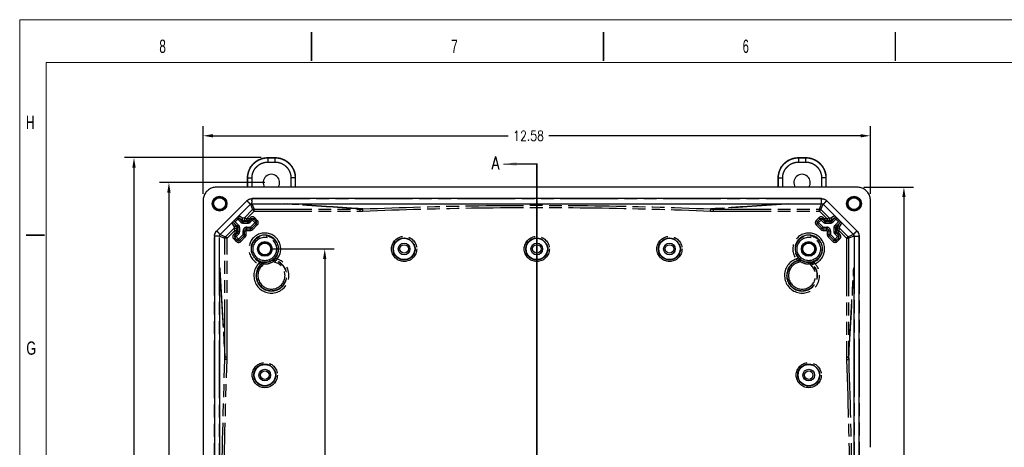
# Model space of a CAD drawing. Header units: inches. Extents: x 0 to 417, y 0 to 34.
# Tile 4 of 26: x 0 to 18.55, y 25.54 to 33.59. Entities that reach past the tile are written whole.
import ezdxf

# ---------------------------------------------------------------- set-up
doc = ezdxf.new("R2010")
doc.units = ezdxf.units.IN
doc.header["$LTSCALE"] = 2.42
doc.header["$MEASUREMENT"] = 0
doc.header["$PDMODE"] = 3
doc.header["$PDSIZE"] = 0.3125
doc.linetypes.add('PHANTOM', pattern=[0.8, 0.45, -0.05, 0.1, -0.05, 0.1, -0.05])
doc.layers.get('0').update_dxf_attribs({"linetype": 'CONTINUOUS'})
doc.layers.get('Defpoints').update_dxf_attribs({"linetype": 'CONTINUOUS'})
doc.layers.add('DEFAULT_3', color=7, linetype='PHANTOM')
doc.layers.add('DIMENSIONS', color=255, linetype='CONTINUOUS')
doc.styles.add('ROMAND', font='romand.shx', dxfattribs={"width": 0.8})
doc.styles.get("Standard").update_dxf_attribs({"font": 'txt', "width": 0.8})
doc.dimstyles.new('DIMSTYLE_1', dxfattribs={"dimtxt": 0.125, "dimasz": 0.1875, "dimexe": 0.18, "dimexo": 0.0625, "dimgap": 0.09, "dimtad": 0, "dimtih": 1, "dimtoh": 1, "dimzin": 4, "dimdsep": 46, "dimtxsty": 'Standard', "dimblk": '_FILLED', "dimblk1": '_FILLED', "dimblk2": '_FILLED', "dimcen": 0.09, "dimadec": 0, "dimazin": 0, "dimtfac": 1, "dimtofl": 0, "dimtmove": 0, "dimatfit": 3, "dimldrblk": '_FILLED', "dimfxl": 0, "dimtolj": 1, "dimtzin": 4, "dimarcsym": 0})

# ---------------------------------------------------------------- blocks, each defined once
blk = doc.blocks.new('_FILLED')
at = {"color": 0, "linetype": 'ByBlock'}
blk.add_solid([(0, 0), (-1, 0.167), (-1, -0.167)], dxfattribs=at)
blk = doc.blocks.new('*D0')
at = {"layer": 'Defpoints', "color": 0, "linetype": 'Continuous', "lineweight": 0}
for p in [(15.845, 30.438), (15.845, 15.862), (16.663, 15.862)]:
    blk.add_point(p, dxfattribs=at)
at = {"layer": 'DIMENSIONS', "color": 0, "linetype": 'Continuous', "lineweight": -2}
for p, q in [((15.908, 30.438), (16.843, 30.438)), ((16.663, 30.251), (16.663, 23.035)), ((16.663, 16.05), (16.663, 22.668)), ((15.908, 15.862), (16.843, 15.862))]:
    blk.add_line(p, q, dxfattribs=at)
at = {"layer": 'DIMENSIONS', "color": 0, "linetype": 'Continuous', "lineweight": -2, "xscale": 0.1875, "yscale": 0.1875, "zscale": 0.1875}
for p, rotation in [((16.663, 30.438), 90), ((16.663, 15.862), 270)]:
    blk.add_blockref('_FILLED', p, dxfattribs=dict(at, rotation=rotation))
at = {"layer": 'DIMENSIONS', "color": 0, "linetype": 'Continuous', "insert": (16.663, 22.851), "char_height": 0.1875, "attachment_point": 5, "style": 'ROMAND'}
blk.add_mtext('\\A1;14.58', dxfattribs=at)
blk = doc.blocks.new('*D1')
at = {"layer": 'Defpoints', "color": 0, "linetype": 'Continuous', "lineweight": 0}
for p in [(3.456, 31.406), (3.456, 30.251), (16.032, 30.251)]:
    blk.add_point(p, dxfattribs=at)
at = {"layer": 'DIMENSIONS', "color": 0, "linetype": 'Continuous', "lineweight": -2}
for p, q in [((3.456, 30.313), (3.456, 31.586)), ((16.032, 30.313), (16.032, 31.586)), ((3.644, 31.406), (9.206, 31.406)), ((15.845, 31.406), (9.972, 31.406))]:
    blk.add_line(p, q, dxfattribs=at)
at = {"layer": 'DIMENSIONS', "color": 0, "linetype": 'Continuous', "lineweight": -2, "xscale": 0.1875, "yscale": 0.1875, "zscale": 0.1875, "rotation": 180}
blk.add_blockref('_FILLED', (3.456, 31.406), dxfattribs=at)
at = {"layer": 'DIMENSIONS', "color": 0, "linetype": 'Continuous', "lineweight": -2, "xscale": 0.1875, "yscale": 0.1875, "zscale": 0.1875}
blk.add_blockref('_FILLED', (16.032, 31.406), dxfattribs=at)
at = {"layer": 'DIMENSIONS', "color": 0, "linetype": 'Continuous', "insert": (9.589, 31.406), "char_height": 0.1875, "attachment_point": 5, "style": 'ROMAND'}
blk.add_mtext('\\A1;12.58', dxfattribs=at)
blk = doc.blocks.new('*D2')
at = {"layer": 'Defpoints', "color": 0, "linetype": 'Continuous', "lineweight": 0}
for p in [(4.612, 30.995), (2.154, 15.305), (4.612, 15.305)]:
    blk.add_point(p, dxfattribs=at)
at = {"layer": 'DIMENSIONS', "color": 0, "linetype": 'Continuous', "lineweight": -2}
for p, q in [((4.549, 30.995), (1.974, 30.995)), ((2.154, 30.808), (2.154, 23.758)), ((2.154, 15.493), (2.154, 23.39)), ((4.549, 15.305), (1.974, 15.305))]:
    blk.add_line(p, q, dxfattribs=at)
at = {"layer": 'DIMENSIONS', "color": 0, "linetype": 'Continuous', "lineweight": -2, "xscale": 0.1875, "yscale": 0.1875, "zscale": 0.1875}
for p, rotation in [((2.154, 30.995), 90), ((2.154, 15.305), 270)]:
    blk.add_blockref('_FILLED', p, dxfattribs=dict(at, rotation=rotation))
at = {"layer": 'DIMENSIONS', "color": 0, "linetype": 'Continuous', "insert": (2.154, 23.574), "char_height": 0.1875, "attachment_point": 5, "style": 'ROMAND'}
blk.add_mtext('\\A1;15.69', dxfattribs=at)
blk = doc.blocks.new('*D3')
at = {"layer": 'Defpoints', "color": 0, "linetype": 'Continuous', "lineweight": 0}
for p in [(4.682, 30.525), (2.812, 15.775), (4.682, 15.775)]:
    blk.add_point(p, dxfattribs=at)
at = {"layer": 'DIMENSIONS', "color": 0, "linetype": 'Continuous', "lineweight": -2}
for p, q in [((4.619, 30.525), (2.632, 30.525)), ((2.812, 30.338), (2.812, 23.208)), ((2.812, 15.963), (2.812, 22.841)), ((4.619, 15.775), (2.632, 15.775))]:
    blk.add_line(p, q, dxfattribs=at)
at = {"layer": 'DIMENSIONS', "color": 0, "linetype": 'Continuous', "lineweight": -2, "xscale": 0.1875, "yscale": 0.1875, "zscale": 0.1875}
for p, rotation in [((2.812, 30.525), 90), ((2.812, 15.775), 270)]:
    blk.add_blockref('_FILLED', p, dxfattribs=dict(at, rotation=rotation))
at = {"layer": 'DIMENSIONS', "color": 0, "linetype": 'Continuous', "insert": (2.812, 23.025), "char_height": 0.1875, "attachment_point": 5, "style": 'ROMAND'}
blk.add_mtext('\\A1;14.75', dxfattribs=at)
blk = doc.blocks.new('*D5')
at = {"layer": 'Defpoints', "color": 0, "linetype": 'Continuous', "lineweight": 0}
for p in [(4.682, 29.275), (5.748, 29.275), (4.682, 17.025)]:
    blk.add_point(p, dxfattribs=at)
at = {"layer": 'DIMENSIONS', "color": 0, "linetype": 'Continuous', "lineweight": -2}
for p, q in [((4.744, 29.275), (5.928, 29.275)), ((5.748, 29.088), (5.748, 23.317)), ((5.748, 17.213), (5.748, 22.949)), ((4.744, 17.025), (5.928, 17.025))]:
    blk.add_line(p, q, dxfattribs=at)
at = {"layer": 'DIMENSIONS', "color": 0, "linetype": 'Continuous', "lineweight": -2, "xscale": 0.1875, "yscale": 0.1875, "zscale": 0.1875}
for p, rotation in [((5.748, 29.275), 90), ((5.748, 17.025), 270)]:
    blk.add_blockref('_FILLED', p, dxfattribs=dict(at, rotation=rotation))
at = {"layer": 'DIMENSIONS', "color": 0, "linetype": 'Continuous', "insert": (5.748, 23.133), "char_height": 0.1875, "attachment_point": 5, "style": 'ROMAND'}
blk.add_mtext('\\A1;12.25', dxfattribs=at)

msp = doc.modelspace()

# ---------------------------------------------------------------- linework, layer by layer
at = {"color": 7, "linetype": 'Continuous', "lineweight": 0}
for p, q in [((0, 0), (0, 33.591)), ((43.667, 33.591), (0, 33.591)), ((0, 33.591), (43.667, 33.591)), ((0.5, 32.783), (0.5, 0.813)), ((43.167, 32.783), (0.5, 32.783)), ((9.118, 30.874), (9.244, 30.874))]:
    msp.add_line(p, q, dxfattribs=at)
at = {"color": 7, "linetype": 'Continuous'}
for p, q in [((4.674, 30.995), (4.815, 30.995)), ((14.674, 30.995), (14.815, 30.995)), ((4.294, 30.438), (4.294, 30.615)), ((5.194, 30.615), (5.194, 30.438)), ((14.294, 30.438), (14.294, 30.615)), ((15.194, 30.615), (15.194, 30.438)), ((4.022, 30.438), (3.706, 30.438)), ((15.466, 30.438), (4.023, 30.438)), ((15.783, 30.438), (15.467, 30.438)), ((3.456, 30.188), (3.456, 16.429)), ((4.28, 30.182), (3.712, 29.615)), ((15.11, 30.223), (4.379, 30.223)), ((4.998, 30.124), (14.491, 30.124)), ((15.777, 29.615), (15.209, 30.182)), ((16.032, 29.873), (16.032, 30.188)), ((4.04, 29.763), (4.101, 29.702)), ((4.193, 29.794), (4.132, 29.855)), ((4.297, 29.785), (4.214, 29.785)), ((4.322, 29.81), (4.272, 29.81)), ((4.365, 29.841), (4.318, 29.794)), ((4.372, 29.664), (4.457, 29.749)), ((4.457, 29.791), (4.407, 29.841)), ((15.082, 29.841), (15.032, 29.791)), ((15.032, 29.749), (15.117, 29.664)), ((15.171, 29.794), (15.124, 29.841)), ((15.217, 29.81), (15.171, 29.81)), ((15.275, 29.785), (15.192, 29.785)), ((15.357, 29.855), (15.296, 29.794)), ((15.388, 29.702), (15.449, 29.763)), ((16.032, 26.537), (16.032, 29.872)), ((3.671, 29.516), (3.671, 16.784)), ((4.101, 29.576), (4.054, 29.53)), ((4.085, 29.623), (4.085, 29.576)), ((4.109, 29.681), (4.109, 29.598)), ((4.146, 29.438), (4.231, 29.523)), ((4.239, 29.544), (4.239, 29.615)), ((4.279, 29.655), (4.351, 29.655)), ((15.138, 29.655), (15.209, 29.655)), ((15.249, 29.615), (15.249, 29.544)), ((15.258, 29.523), (15.343, 29.438)), ((15.38, 29.598), (15.38, 29.681)), ((15.435, 29.53), (15.388, 29.576)), ((15.404, 29.573), (15.404, 29.623)), ((15.817, 16.784), (15.817, 29.516)), ((4.054, 29.487), (4.103, 29.438)), ((15.386, 29.438), (15.435, 29.487)), ((3.771, 17.381), (3.771, 28.92)), ((15.718, 28.92), (15.718, 17.381)), ((16.032, 25.541), (16.032, 26.534))]:
    msp.add_line(p, q, dxfattribs=at)
at = {"color": 7, "linetype": 'Continuous', "lineweight": 0}
for points in [[(5.5, 32.813, 0.029, 0.029, 0), (5.5, 33.362, 0.029, 0.029, 0)], [(11, 32.813, 0.029, 0.029, 0), (11, 33.362, 0.029, 0.029, 0)], [(16.5, 32.813, 0.029, 0.029, 0), (16.5, 33.362, 0.029, 0.029, 0)], [(0.12, 29.533, 0.029, 0.029, 0), (0.47, 29.533, 0.029, 0.029, 0)]]:
    msp.add_lwpolyline(points, format="xyseb", dxfattribs=at)
at = {"color": 7, "linetype": 'PHANTOM', "const_width": 0.03, "flags": 128}
msp.add_lwpolyline([(9.244, 30.874), (9.744, 30.874), (9.744, 18.297), (9.744, 15.449), (9.744, 15.375), (9.244, 15.375)], dxfattribs=at)
at = {"color": 7, "linetype": 'Continuous'}
for centre, radius in [((3.766, 30.128), 0.139), ((3.766, 30.128), 0.12), ((15.722, 30.128), 0.139), ((15.722, 30.128), 0.12), ((3.766, 30.128), 0.112), ((15.722, 30.128), 0.112), ((4.619, 29.275), 0.139), ((4.619, 29.275), 0.12), ((4.619, 29.275), 0.112), ((7.244, 29.275), 0.2), ((7.244, 29.275), 0.11), ((7.244, 29.275), 0.08), ((9.744, 29.275), 0.2), ((9.744, 29.275), 0.11), ((9.744, 29.275), 0.08), ((12.244, 29.275), 0.2), ((12.244, 29.275), 0.11), ((12.244, 29.275), 0.08), ((14.869, 29.275), 0.139), ((14.869, 29.275), 0.12), ((14.869, 29.275), 0.112), ((4.619, 26.9), 0.2), ((14.869, 26.9), 0.2), ((4.619, 26.9), 0.11), ((4.619, 26.9), 0.08), ((14.869, 26.9), 0.11), ((14.869, 26.9), 0.08)]:
    msp.add_circle(centre, radius, dxfattribs=at)
for centre, radius, start, end in [((4.744, 30.525), 0.155, 325.7514, 214.2486), ((14.744, 30.525), 0.155, 325.7514, 214.2486), ((4.386, 29.82), 0.03, 45, 135), ((4.436, 29.77), 0.03, 315, 45), ((15.053, 29.77), 0.03, 135, 225), ((15.103, 29.82), 0.03, 45, 135), ((4.075, 29.508), 0.03, 135, 225), ((4.209, 29.544), 0.03, 315, 360), ((4.279, 29.615), 0.04, 90, 180), ((4.351, 29.685), 0.03, 270, 315), ((15.138, 29.685), 0.03, 225, 270), ((15.209, 29.615), 0.04, 0, 90), ((15.279, 29.544), 0.03, 180, 225), ((15.414, 29.508), 0.03, 315, 45), ((4.125, 29.459), 0.03, 225, 315), ((15.364, 29.459), 0.03, 225, 315)]:
    msp.add_arc(centre, radius, start, end, dxfattribs=at)
for points, start_tangent, end_tangent in [([(4.294, 30.615), (4.3, 30.681), (4.317, 30.745), (4.345, 30.805), (4.383, 30.86), (4.43, 30.906), (4.484, 30.944), (4.544, 30.972), (4.608, 30.989), (4.674, 30.995)], (0, 1), (1, 0)), ([(4.815, 30.995), (4.881, 30.989), (4.945, 30.972), (5.005, 30.944), (5.059, 30.906), (5.106, 30.86), (5.144, 30.805), (5.172, 30.745), (5.189, 30.681), (5.194, 30.615)], (1, 0), (0, -1)), ([(14.294, 30.615), (14.3, 30.681), (14.317, 30.745), (14.345, 30.805), (14.383, 30.86), (14.43, 30.906), (14.484, 30.944), (14.544, 30.972), (14.608, 30.989), (14.674, 30.995)], (0, 1), (1, 0)), ([(14.815, 30.995), (14.881, 30.989), (14.945, 30.972), (15.005, 30.944), (15.059, 30.906), (15.106, 30.86), (15.144, 30.805), (15.172, 30.745), (15.189, 30.681), (15.194, 30.615)], (1, 0), (0, -1)), ([(3.706, 30.438), (3.629, 30.426), (3.559, 30.39), (3.505, 30.336), (3.469, 30.265), (3.456, 30.188)], (-1, 0), (0, -1)), ([(16.032, 30.188), (16.02, 30.265), (15.984, 30.336), (15.93, 30.39), (15.86, 30.426), (15.783, 30.438)], (0, 1), (-1, 0)), ([(4.28, 30.182), (4.309, 30.204), (4.342, 30.218), (4.379, 30.223)], (0.707107, 0.707107), (1, 0)), ([(15.11, 30.223), (15.147, 30.218), (15.18, 30.204), (15.209, 30.182)], (1, 0), (0.707107, -0.707107)), ([(4.39, 30.015), (4.399, 30.022), (4.408, 30.026), (4.419, 30.027)], (0.707196, 0.707018), (1, 0.000126)), ([(15.07, 30.027), (15.081, 30.026), (15.09, 30.022), (15.099, 30.015)], (1, -0.000126), (0.707196, -0.707018)), ([(4.039, 29.694), (4.046, 29.699), (4.053, 29.702)], (0.707277, 0.706936), (0.97531, 0.220838)), ([(4.053, 29.702), (4.061, 29.703), (4.067, 29.702), (4.073, 29.7), (4.077, 29.697), (4.081, 29.694)], (0.97531, 0.220838), (0.70726, -0.706953)), ([(4.081, 29.694), (4.084, 29.691), (4.086, 29.687), (4.088, 29.684)], (0.7071, -0.707113), (0.363238, -0.931696)), ([(4.193, 29.841), (4.192, 29.834), (4.193, 29.828), (4.195, 29.822), (4.198, 29.817), (4.201, 29.813)], (-0.220838, -0.97531), (0.706953, -0.70726)), ([(4.201, 29.856), (4.195, 29.849), (4.193, 29.841)], (-0.706936, -0.707277), (-0.220838, -0.97531)), ([(4.201, 29.813), (4.204, 29.811), (4.208, 29.808), (4.211, 29.807)], (0.707113, -0.7071), (0.931696, -0.363238)), ([(4.211, 29.807), (4.214, 29.806), (4.217, 29.805), (4.22, 29.805)], (0.931696, -0.363238), (0.997115, -0.075903)), ([(4.22, 29.805), (4.222, 29.805)], (0.997115, -0.075903), (1, -0.000067)), ([(4.318, 29.794), (4.314, 29.79), (4.309, 29.788), (4.303, 29.786), (4.297, 29.785)], (-0.707069, -0.707145), (-1, 0.000021)), ([(4.343, 29.819), (4.337, 29.814), (4.33, 29.811), (4.322, 29.81)], (-0.707107, -0.707107), (-1, 0.000019)), ([(15.167, 29.81), (15.159, 29.811), (15.152, 29.814)], (-1, -0.000019), (-0.865885, 0.500244)), ([(15.192, 29.785), (15.186, 29.786), (15.18, 29.788), (15.175, 29.79), (15.171, 29.794)], (-1, -0.000021), (-0.707069, 0.707145)), ([(15.269, 29.805), (15.267, 29.805)], (-0.997115, -0.075903), (-1, -0.000067)), ([(15.278, 29.807), (15.275, 29.806), (15.272, 29.805), (15.269, 29.805)], (-0.931696, -0.363238), (-0.997115, -0.075903)), ([(15.288, 29.813), (15.285, 29.811), (15.281, 29.808), (15.278, 29.807)], (-0.707113, -0.7071), (-0.931696, -0.363238)), ([(15.288, 29.856), (15.294, 29.849), (15.296, 29.841)], (0.706936, -0.707277), (0.220838, -0.97531)), ([(15.296, 29.841), (15.297, 29.834), (15.296, 29.828), (15.294, 29.822), (15.291, 29.817), (15.288, 29.813)], (0.220838, -0.97531), (-0.706953, -0.70726)), ([(15.408, 29.694), (15.405, 29.691), (15.403, 29.687), (15.401, 29.684)], (-0.7071, -0.707113), (-0.363238, -0.931696)), ([(15.436, 29.702), (15.428, 29.703), (15.422, 29.702), (15.416, 29.7), (15.412, 29.697), (15.408, 29.694)], (-0.97531, 0.220838), (-0.70726, -0.706953)), ([(15.45, 29.694), (15.443, 29.699), (15.436, 29.702)], (-0.707277, 0.706936), (-0.97531, 0.220838)), ([(3.671, 29.516), (3.676, 29.552), (3.69, 29.586), (3.712, 29.615)], (0, 1), (0.707107, 0.707107)), ([(3.868, 29.476), (3.869, 29.486), (3.873, 29.496), (3.879, 29.504)], (0.000126, 1), (0.707018, 0.707196)), ([(4.085, 29.573), (4.084, 29.565), (4.081, 29.558)], (0.000019, -1), (-0.500244, -0.865885)), ([(4.088, 29.684), (4.089, 29.68), (4.09, 29.677), (4.09, 29.675)], (0.363238, -0.931696), (0.075903, -0.997115)), ([(4.09, 29.675), (4.09, 29.673)], (0.075903, -0.997115), (0.000067, -1)), ([(4.109, 29.598), (4.109, 29.592), (4.107, 29.586), (4.104, 29.581), (4.101, 29.576)], (0.000021, -1), (-0.707145, -0.707069)), ([(15.388, 29.576), (15.385, 29.581), (15.382, 29.586), (15.38, 29.592), (15.38, 29.598)], (-0.707145, 0.707069), (0.000021, 1)), ([(15.401, 29.684), (15.4, 29.68), (15.399, 29.677), (15.399, 29.675)], (-0.363238, -0.931696), (-0.075903, -0.997115)), ([(15.399, 29.675), (15.399, 29.673)], (-0.075903, -0.997115), (-0.000067, -1)), ([(15.413, 29.552), (15.408, 29.558), (15.405, 29.565), (15.404, 29.573)], (-0.707107, 0.707107), (0.000019, 1)), ([(15.61, 29.504), (15.616, 29.496), (15.62, 29.486), (15.621, 29.476)], (0.707018, -0.707196), (0.000126, -1)), ([(15.777, 29.615), (15.799, 29.586), (15.813, 29.552), (15.817, 29.516)], (0.707107, -0.707107), (0, -1)), ([(4.529, 29.032), (4.541, 29.023), (4.548, 29.01), (4.547, 28.995)], (0.93744, -0.348148), (-0.283143, -0.959078)), ([(4.547, 28.995), (4.54, 28.982)], (-0.283143, -0.959078), (-0.703274, -0.710919)), ([(4.541, 29.035), (4.544, 29.033), (4.548, 29.031), (4.551, 29.028), (4.554, 29.024), (4.556, 29.019), (4.558, 29.014), (4.559, 29.007), (4.558, 29)], (0.928991, -0.370103), (-0.19268, -0.981262)), ([(4.799, 29.067), (4.797, 29.073), (4.796, 29.079), (4.796, 29.084), (4.796, 29.089), (4.798, 29.093), (4.8, 29.097), (4.802, 29.1)], (-0.449958, 0.89305), (0.645354, 0.763884)), ([(4.803, 29.061), (4.799, 29.067)], (-0.631779, 0.775149), (-0.449958, 0.89305)), ([(4.814, 29.103), (4.807, 29.089), (4.807, 29.075), (4.815, 29.062)], (-0.663374, -0.748288), (0.703301, -0.710892)), ([(4.815, 29.062), (4.827, 29.054)], (0.703301, -0.710892), (0.9582, -0.286099)), ([(14.674, 29.062), (14.661, 29.054)], (-0.701163, -0.713001), (-0.955086, -0.296329)), ([(14.675, 29.103), (14.682, 29.09), (14.682, 29.075), (14.674, 29.062)], (0.663319, -0.748337), (-0.701163, -0.713001)), ([(14.687, 29.1), (14.689, 29.097), (14.691, 29.093), (14.693, 29.089), (14.693, 29.084), (14.693, 29.079), (14.692, 29.073), (14.69, 29.067), (14.686, 29.061)], (0.645355, -0.763883), (-0.631771, -0.775155)), ([(14.931, 29), (14.93, 29.007), (14.931, 29.013), (14.933, 29.019), (14.935, 29.024), (14.938, 29.027), (14.941, 29.031), (14.944, 29.033), (14.948, 29.035)], (-0.19269, 0.98126), (0.928988, 0.37011)), ([(14.96, 29.032), (14.947, 29.023), (14.941, 29.01), (14.941, 28.995)], (-0.937493, -0.348003), (0.286071, -0.958208)), ([(14.941, 28.995), (14.949, 28.982)], (0.286071, -0.958208), (0.710895, -0.703298))]:
    msp.add_spline(points, degree=3, dxfattribs=dict(at, start_tangent=start_tangent, end_tangent=end_tangent))
at = {"color": 7, "linetype": 'Continuous', "lineweight": 0}
msp.add_solid([(9.368, 30.913), (9.118, 30.874), (9.368, 30.835)], dxfattribs=at)
at = {"layer": 'DEFAULT_3', "color": 7, "linetype": 'PHANTOM'}
for p, q in [((4.674, 30.995), (4.678, 30.992)), ((4.678, 30.992), (4.678, 30.912)), ((4.678, 30.992), (4.811, 30.992)), ((4.815, 30.995), (4.811, 30.992)), ((4.811, 30.992), (4.811, 30.912)), ((14.674, 30.995), (14.678, 30.992)), ((14.678, 30.992), (14.678, 30.912)), ((14.678, 30.992), (14.811, 30.992)), ((14.815, 30.995), (14.811, 30.992)), ((14.811, 30.992), (14.811, 30.912)), ((4.678, 30.912), (4.811, 30.912)), ((14.678, 30.912), (14.811, 30.912)), ((4.294, 30.615), (4.298, 30.612)), ((5.194, 30.615), (5.191, 30.612)), ((14.294, 30.615), (14.298, 30.612)), ((15.194, 30.615), (15.191, 30.612)), ((4.298, 30.438), (4.298, 30.612)), ((4.298, 30.612), (4.378, 30.612)), ((4.378, 30.438), (4.378, 30.612)), ((5.111, 30.612), (5.111, 30.438)), ((5.191, 30.612), (5.111, 30.612)), ((5.191, 30.612), (5.191, 30.438)), ((14.298, 30.438), (14.298, 30.612)), ((14.298, 30.612), (14.378, 30.612)), ((14.378, 30.438), (14.378, 30.612)), ((15.111, 30.612), (15.111, 30.438)), ((15.191, 30.612), (15.111, 30.612)), ((15.191, 30.612), (15.191, 30.438)), ((3.713, 29.615), (4.28, 30.182)), ((3.779, 29.546), (4.349, 30.116)), ((4.28, 30.182), (4.28, 30.182)), ((4.349, 30.116), (4.39, 30.015)), ((4.377, 30.127), (4.419, 30.027)), ((4.377, 30.127), (15.112, 30.127)), ((4.379, 30.222), (4.379, 30.223)), ((4.379, 30.222), (15.11, 30.222)), ((15.07, 30.027), (15.112, 30.127)), ((15.099, 30.015), (15.14, 30.116)), ((15.11, 30.222), (15.11, 30.223)), ((15.14, 30.116), (15.71, 29.546)), ((15.209, 30.182), (15.209, 30.182)), ((15.209, 30.182), (15.776, 29.615)), ((4.201, 29.856), (4.132, 29.897)), ((4.236, 29.861), (4.39, 30.015)), ((4.272, 29.84), (4.419, 29.987)), ((4.419, 29.987), (4.419, 30.027)), ((4.419, 30.027), (6.415, 30.027)), ((4.419, 29.987), (6.415, 29.987)), ((6.415, 29.987), (6.415, 30.027)), ((6.469, 29.988), (6.467, 30.028)), ((13.02, 29.988), (13.022, 30.028)), ((13.074, 29.987), (13.074, 30.027)), ((13.074, 30.027), (15.07, 30.027)), ((13.074, 29.987), (15.07, 29.987)), ((15.07, 29.987), (15.099, 30.015)), ((15.07, 29.987), (15.217, 29.84)), ((15.099, 30.015), (15.253, 29.861)), ((15.357, 29.897), (15.288, 29.856)), ((3.997, 29.763), (4.039, 29.694)), ((4.039, 29.694), (4.033, 29.658)), ((4.089, 29.855), (4.039, 29.806)), ((4.039, 29.806), (4.122, 29.723)), ((4.04, 29.763), (4.081, 29.694)), ((4.11, 29.834), (4.06, 29.785)), ((4.101, 29.702), (4.081, 29.694)), ((4.171, 29.773), (4.089, 29.855)), ((4.122, 29.723), (4.101, 29.702)), ((4.201, 29.813), (4.132, 29.855)), ((4.171, 29.773), (4.193, 29.794)), ((4.201, 29.813), (4.193, 29.794)), ((4.236, 29.861), (4.201, 29.856)), ((4.222, 29.805), (4.214, 29.785)), ((4.214, 29.755), (4.214, 29.785)), ((4.297, 29.755), (4.214, 29.755)), ((4.257, 29.81), (4.222, 29.805)), ((4.272, 29.84), (4.272, 29.81)), ((4.322, 29.84), (4.272, 29.84)), ((4.297, 29.785), (4.322, 29.81)), ((4.297, 29.755), (4.297, 29.785)), ((4.339, 29.773), (4.318, 29.794)), ((4.344, 29.862), (4.322, 29.84)), ((4.322, 29.84), (4.322, 29.81)), ((4.322, 29.84), (4.34, 29.822)), ((4.339, 29.773), (4.429, 29.862)), ((4.478, 29.728), (4.344, 29.862)), ((4.351, 29.685), (4.478, 29.813)), ((4.393, 29.643), (4.478, 29.728)), ((4.478, 29.813), (4.429, 29.862)), ((15.06, 29.862), (15.011, 29.813)), ((15.011, 29.728), (15.145, 29.862)), ((15.138, 29.685), (15.011, 29.813)), ((15.011, 29.728), (15.096, 29.643)), ((15.15, 29.773), (15.06, 29.862)), ((15.167, 29.84), (15.145, 29.862)), ((15.167, 29.84), (15.149, 29.822)), ((15.15, 29.773), (15.171, 29.794)), ((15.167, 29.84), (15.167, 29.81)), ((15.217, 29.84), (15.167, 29.84)), ((15.167, 29.81), (15.192, 29.785)), ((15.192, 29.755), (15.192, 29.785)), ((15.275, 29.755), (15.192, 29.755)), ((15.217, 29.84), (15.217, 29.81)), ((15.267, 29.805), (15.232, 29.81)), ((15.288, 29.856), (15.253, 29.861)), ((15.275, 29.785), (15.267, 29.805)), ((15.275, 29.755), (15.275, 29.785)), ((15.357, 29.855), (15.288, 29.813)), ((15.296, 29.794), (15.288, 29.813)), ((15.318, 29.773), (15.296, 29.794)), ((15.4, 29.855), (15.318, 29.773)), ((15.367, 29.723), (15.45, 29.806)), ((15.367, 29.723), (15.388, 29.702)), ((15.429, 29.785), (15.379, 29.834)), ((15.408, 29.694), (15.388, 29.702)), ((15.45, 29.806), (15.4, 29.855)), ((15.408, 29.694), (15.449, 29.763)), ((15.45, 29.694), (15.491, 29.763)), ((15.456, 29.658), (15.45, 29.694)), ((3.671, 29.516), (3.672, 29.516)), ((3.672, 16.785), (3.672, 29.516)), ((3.712, 29.615), (3.713, 29.615)), ((3.767, 16.783), (3.767, 29.518)), ((3.767, 29.518), (3.868, 29.476)), ((3.779, 29.546), (3.879, 29.504)), ((3.879, 29.504), (4.033, 29.658)), ((3.908, 29.476), (3.879, 29.504)), ((3.908, 29.476), (4.055, 29.623)), ((4.055, 29.573), (4.033, 29.551)), ((4.033, 29.466), (4.122, 29.555)), ((4.167, 29.417), (4.033, 29.551)), ((4.055, 29.623), (4.055, 29.573)), ((4.055, 29.623), (4.085, 29.623)), ((4.055, 29.573), (4.073, 29.554)), ((4.055, 29.573), (4.085, 29.573)), ((4.082, 29.417), (4.209, 29.544)), ((4.09, 29.673), (4.085, 29.637)), ((4.085, 29.573), (4.109, 29.598)), ((4.109, 29.681), (4.09, 29.673)), ((4.122, 29.555), (4.101, 29.576)), ((4.139, 29.681), (4.109, 29.681)), ((4.139, 29.598), (4.109, 29.598)), ((4.139, 29.681), (4.139, 29.598)), ((4.167, 29.417), (4.252, 29.502)), ((4.209, 29.544), (4.209, 29.615)), ((4.209, 29.615), (4.269, 29.615)), ((4.209, 29.544), (4.228, 29.526)), ((4.209, 29.544), (4.269, 29.544)), ((4.228, 29.526), (4.231, 29.523)), ((4.252, 29.502), (4.231, 29.523)), ((4.269, 29.544), (4.269, 29.615)), ((4.279, 29.625), (4.279, 29.685)), ((4.279, 29.685), (4.351, 29.685)), ((4.279, 29.625), (4.351, 29.625)), ((4.351, 29.625), (4.351, 29.685)), ((4.393, 29.643), (4.351, 29.685)), ((15.096, 29.643), (15.117, 29.664)), ((15.12, 29.667), (15.117, 29.664)), ((15.138, 29.685), (15.12, 29.667)), ((15.138, 29.625), (15.138, 29.685)), ((15.138, 29.685), (15.209, 29.685)), ((15.138, 29.625), (15.209, 29.625)), ((15.209, 29.625), (15.209, 29.685)), ((15.219, 29.615), (15.219, 29.544)), ((15.219, 29.615), (15.279, 29.615)), ((15.219, 29.544), (15.279, 29.544)), ((15.237, 29.502), (15.279, 29.544)), ((15.237, 29.502), (15.322, 29.417)), ((15.279, 29.615), (15.279, 29.544)), ((15.407, 29.417), (15.279, 29.544)), ((15.322, 29.417), (15.456, 29.551)), ((15.35, 29.598), (15.35, 29.681)), ((15.35, 29.681), (15.38, 29.681)), ((15.35, 29.598), (15.38, 29.598)), ((15.367, 29.555), (15.388, 29.576)), ((15.456, 29.466), (15.367, 29.555)), ((15.399, 29.673), (15.38, 29.681)), ((15.38, 29.598), (15.404, 29.573)), ((15.404, 29.637), (15.399, 29.673)), ((15.434, 29.623), (15.404, 29.623)), ((15.434, 29.573), (15.404, 29.573)), ((15.434, 29.573), (15.416, 29.555)), ((15.434, 29.573), (15.434, 29.623)), ((15.434, 29.623), (15.581, 29.476)), ((15.456, 29.551), (15.434, 29.573)), ((15.456, 29.658), (15.61, 29.504)), ((15.71, 29.546), (15.61, 29.504)), ((15.722, 29.518), (15.621, 29.476)), ((15.722, 29.518), (15.722, 16.783)), ((15.776, 29.615), (15.777, 29.615)), ((15.817, 29.516), (15.817, 29.516)), ((15.817, 29.516), (15.817, 16.785)), ((3.868, 27.236), (3.868, 29.476)), ((3.908, 27.236), (3.908, 29.476)), ((4.033, 29.466), (4.082, 29.417)), ((15.407, 29.417), (15.456, 29.466)), ((15.581, 29.476), (15.581, 27.236)), ((15.581, 29.476), (15.621, 29.476)), ((15.621, 29.476), (15.621, 27.236)), ((4.57, 28.962), (4.549, 28.984)), ((4.588, 28.994), (4.558, 29)), ((4.78, 29.042), (4.803, 29.061)), ((4.811, 29.022), (4.819, 29.051)), ((14.678, 29.022), (14.67, 29.051)), ((14.709, 29.042), (14.686, 29.061)), ((14.901, 28.994), (14.931, 29)), ((14.919, 28.962), (14.94, 28.984)), ((3.907, 27.192), (3.867, 27.193)), ((3.908, 27.236), (3.868, 27.236)), ((15.581, 27.236), (15.621, 27.236)), ((15.582, 27.192), (15.622, 27.193))]:
    msp.add_line(p, q, dxfattribs=at)
for centre, radius in [((4.619, 29.275), 0.251), ((7.244, 29.275), 0.237), ((9.744, 29.275), 0.237), ((12.244, 29.275), 0.237), ((14.869, 29.275), 0.251), ((4.619, 29.275), 0.221), ((7.244, 29.275), 0.207), ((9.744, 29.275), 0.207), ((12.244, 29.275), 0.207), ((14.869, 29.275), 0.221), ((4.619, 26.9), 0.237), ((4.619, 26.9), 0.207), ((14.869, 26.9), 0.237), ((14.869, 26.9), 0.207)]:
    msp.add_circle(centre, radius, dxfattribs=at)
for centre, radius, start, end in [((4.386, 29.82), 0.06, 45, 135), ((15.103, 29.82), 0.06, 45, 135), ((4.436, 29.77), 0.06, 315, 45), ((15.053, 29.77), 0.06, 135, 225), ((4.075, 29.508), 0.06, 135, 225), ((4.279, 29.615), 0.07, 90, 180), ((4.209, 29.544), 0.06, 315, 360), ((4.279, 29.615), 0.01, 90, 180), ((4.619, 29.275), 0.3, 321.2751, 246.7974), ((4.351, 29.685), 0.06, 270, 315), ((4.619, 29.275), 0.26, 318.3761, 249.6964), ((14.869, 29.275), 0.3, 293.2026, 218.7249), ((14.869, 29.275), 0.26, 290.3036, 221.6239), ((15.138, 29.685), 0.06, 225, 270), ((15.209, 29.615), 0.07, 0, 90), ((15.209, 29.615), 0.01, 0, 90), ((15.279, 29.544), 0.06, 180, 225), ((15.414, 29.508), 0.06, 315, 45), ((4.125, 29.459), 0.06, 225, 315), ((15.364, 29.459), 0.06, 225, 315), ((4.744, 28.775), 0.331, 137.2491, 70.8234), ((4.744, 28.775), 0.291, 134.6294, 73.4431), ((4.744, 28.775), 0.286, 133.1102, 74.9618), ((4.744, 28.775), 0.256, 133.1102, 74.9618), ((4.619, 29.275), 0.253, 251.904, 316.1687), ((4.619, 29.275), 0.283, 263.5206, 304.5523), ((14.744, 28.775), 0.331, 109.1766, 42.7509), ((14.744, 28.775), 0.291, 106.5569, 45.3706), ((14.744, 28.775), 0.286, 105.0382, 46.8898), ((14.744, 28.775), 0.256, 105.0382, 46.8898), ((14.869, 29.275), 0.253, 223.8313, 288.096), ((14.869, 29.275), 0.283, 235.4477, 276.4794)]:
    msp.add_arc(centre, radius, start, end, dxfattribs=at)
for points, start_tangent, end_tangent in [([(4.298, 30.612), (4.303, 30.671), (4.317, 30.729), (4.339, 30.784), (4.371, 30.835), (4.409, 30.88), (4.455, 30.919), (4.505, 30.95), (4.56, 30.973), (4.618, 30.987), (4.678, 30.992)], (0.000169, 1), (1, 0.00017)), ([(4.811, 30.992), (4.871, 30.987), (4.929, 30.973), (4.984, 30.95), (5.034, 30.919), (5.08, 30.88), (5.118, 30.835), (5.15, 30.784), (5.172, 30.729), (5.186, 30.671), (5.191, 30.612)], (1, -0.000169), (0.00017, -1)), ([(14.298, 30.612), (14.303, 30.671), (14.317, 30.729), (14.339, 30.784), (14.371, 30.835), (14.409, 30.88), (14.455, 30.919), (14.505, 30.95), (14.56, 30.973), (14.618, 30.987), (14.678, 30.992)], (0.000169, 1), (1, 0.00017)), ([(14.811, 30.992), (14.871, 30.987), (14.929, 30.973), (14.984, 30.95), (15.034, 30.919), (15.08, 30.88), (15.118, 30.835), (15.15, 30.784), (15.172, 30.729), (15.186, 30.671), (15.191, 30.612)], (1, -0.000169), (0.00017, -1)), ([(4.378, 30.612), (4.382, 30.659), (4.393, 30.704), (4.411, 30.748), (4.435, 30.788), (4.466, 30.824), (4.502, 30.854), (4.542, 30.879), (4.585, 30.897), (4.631, 30.908), (4.678, 30.912)], (0.000055, 1), (1, 0.000057)), ([(4.811, 30.912), (4.858, 30.908), (4.904, 30.897), (4.947, 30.879), (4.987, 30.854), (5.023, 30.824), (5.054, 30.788), (5.078, 30.748), (5.096, 30.704), (5.107, 30.659), (5.111, 30.612)], (1, -0.000055), (0.000057, -1)), ([(14.378, 30.612), (14.382, 30.659), (14.393, 30.704), (14.411, 30.748), (14.435, 30.788), (14.466, 30.824), (14.502, 30.854), (14.542, 30.879), (14.585, 30.897), (14.631, 30.908), (14.678, 30.912)], (0.000055, 1), (1, 0.000057)), ([(14.811, 30.912), (14.858, 30.908), (14.904, 30.897), (14.947, 30.879), (14.987, 30.854), (15.023, 30.824), (15.054, 30.788), (15.078, 30.748), (15.096, 30.704), (15.107, 30.659), (15.111, 30.612)], (1, -0.000055), (0.000057, -1)), ([(4.28, 30.182), (4.309, 30.204), (4.342, 30.218), (4.379, 30.222)], (0.707242, 0.706972), (1, 0.000211)), ([(4.349, 30.116), (4.344, 30.12), (4.331, 30.132), (4.314, 30.148), (4.297, 30.165), (4.285, 30.177), (4.28, 30.182)], (-0.763704, 0.645567), (-0.730813, 0.682578)), ([(4.349, 30.116), (4.357, 30.122), (4.367, 30.126), (4.377, 30.127)], (0.70646, 0.707753), (1, -0.000886)), ([(4.377, 30.127), (4.377, 30.134), (4.378, 30.151), (4.378, 30.175), (4.378, 30.198), (4.379, 30.216), (4.379, 30.222)], (0.624438, 0.781075), (0.470363, 0.882473)), ([(6.415, 30.027), (5.734, 30.074), (4.998, 30.124)], (-0.997666, 0.068278), (-0.997682, 0.068054)), ([(6.467, 30.028), (5.78, 30.074), (5.042, 30.124)], (-0.997779, 0.06661), (-0.997731, 0.067319)), ([(6.467, 30.028), (8.651, 30.089), (10.838, 30.089), (13.022, 30.028)], (0.999116, 0.04205), (0.999116, -0.04205)), ([(6.469, 29.988), (8.652, 30.049), (10.837, 30.049), (13.02, 29.988)], (0.999116, 0.042042), (0.999116, -0.042042)), ([(14.446, 30.124), (13.708, 30.074), (13.022, 30.028)], (-0.997731, -0.067319), (-0.997779, -0.06661)), ([(14.491, 30.124), (13.753, 30.073), (13.074, 30.027)], (-0.997682, -0.068054), (-0.997666, -0.068278)), ([(15.112, 30.127), (15.112, 30.134), (15.112, 30.151), (15.111, 30.175), (15.111, 30.198), (15.11, 30.216), (15.11, 30.222)], (-0.083262, 0.996528), (-0.034333, 0.99941)), ([(15.11, 30.222), (15.147, 30.218), (15.18, 30.204), (15.209, 30.182)], (1, -0.000192), (0.707256, -0.706958)), ([(15.112, 30.127), (15.122, 30.126), (15.132, 30.122), (15.14, 30.116)], (1, 0.00091), (0.70648, -0.707733)), ([(15.14, 30.116), (15.145, 30.12), (15.158, 30.132), (15.175, 30.148), (15.191, 30.165), (15.204, 30.177), (15.209, 30.182)], (0.993847, 0.110759), (0.956599, 0.291406)), ([(4.132, 29.897), (4.124, 29.884), (4.124, 29.868), (4.132, 29.855)], (-0.707053, -0.707161), (0.707053, -0.707161)), ([(4.419, 29.987), (4.408, 29.998), (4.399, 30.007), (4.393, 30.013), (4.39, 30.015)], (-0.703177, 0.711015), (-0.803599, 0.595171)), ([(6.415, 30.027), (6.441, 30.027), (6.467, 30.028)], (1, -0.000145), (0.999126, 0.041809)), ([(6.415, 29.987), (6.442, 29.987), (6.469, 29.988)], (1, -0.000001), (0.999116, 0.042043)), ([(13.02, 29.988), (13.047, 29.987), (13.074, 29.987)], (0.999116, -0.042043), (1, 0.000001)), ([(13.022, 30.028), (13.048, 30.027), (13.074, 30.027)], (0.999126, -0.04181), (1, 0.000145)), ([(15.07, 29.987), (15.07, 30.002), (15.07, 30.015), (15.07, 30.024), (15.07, 30.027)], (0.005542, 0.999985), (-0.147381, 0.98908)), ([(15.357, 29.897), (15.365, 29.884), (15.365, 29.868), (15.357, 29.855)], (0.707053, -0.707161), (-0.707053, -0.707161)), ([(3.997, 29.763), (4.011, 29.77), (4.026, 29.77), (4.04, 29.763)], (0.707161, 0.707053), (0.707161, -0.707053)), ([(4.06, 29.785), (4.056, 29.78), (4.051, 29.775), (4.047, 29.771), (4.044, 29.768), (4.042, 29.765), (4.04, 29.763), (4.04, 29.763)], (-0.707106, -0.707107), (0.613339, -0.78982)), ([(4.101, 29.702), (4.104, 29.697), (4.107, 29.692), (4.109, 29.687), (4.109, 29.681)], (0.70715, -0.707063), (-0.000048, -1)), ([(4.132, 29.855), (4.131, 29.854), (4.13, 29.853), (4.127, 29.851), (4.124, 29.847), (4.119, 29.843), (4.115, 29.839), (4.11, 29.834)], (-0.789445, 0.613822), (-0.707108, -0.707105)), ([(4.122, 29.723), (4.129, 29.714), (4.135, 29.704), (4.138, 29.692), (4.139, 29.681)], (0.707164, -0.707049), (-0.000061, -1)), ([(4.214, 29.755), (4.202, 29.756), (4.191, 29.76), (4.18, 29.765), (4.171, 29.773)], (-1, -0.000061), (-0.707049, 0.707164)), ([(4.214, 29.785), (4.208, 29.786), (4.202, 29.788), (4.197, 29.79), (4.193, 29.794)], (-1, -0.000048), (-0.707063, 0.70715)), ([(4.236, 29.861), (4.228, 29.846), (4.23, 29.829), (4.241, 29.815), (4.257, 29.81)], (-0.706816, -0.707397), (1, -0.000127)), ([(4.272, 29.84), (4.258, 29.848), (4.247, 29.855), (4.239, 29.86), (4.236, 29.861)], (-0.85479, 0.518974), (-0.999987, 0.005158)), ([(4.272, 29.81), (4.266, 29.81), (4.262, 29.81), (4.258, 29.81), (4.257, 29.81)], (-1, 0), (-0.990152, -0.139994)), ([(4.32, 29.76), (4.309, 29.756), (4.297, 29.755)], (-0.922702, -0.385514), (-1, 0.000061)), ([(4.339, 29.773), (4.33, 29.765), (4.32, 29.76)], (-0.70705, -0.707164), (-0.922702, -0.385514)), ([(15.159, 29.765), (15.15, 29.773)], (-0.829676, 0.558246), (-0.70705, 0.707164)), ([(15.192, 29.755), (15.18, 29.756), (15.169, 29.76), (15.159, 29.765)], (-1, -0.000061), (-0.829676, 0.558246)), ([(15.253, 29.861), (15.25, 29.86), (15.242, 29.855), (15.231, 29.848), (15.217, 29.84)], (-0.999987, -0.005083), (-0.8548, -0.518958)), ([(15.232, 29.81), (15.23, 29.81), (15.227, 29.81), (15.223, 29.81), (15.217, 29.81)], (-0.990152, 0.139996), (-1, 0)), ([(15.253, 29.861), (15.261, 29.846), (15.259, 29.828), (15.248, 29.815), (15.232, 29.81)], (0.706835, -0.707378), (-1, -0.000116)), ([(15.296, 29.794), (15.292, 29.79), (15.287, 29.788), (15.281, 29.786), (15.275, 29.785)], (-0.707063, -0.70715), (-1, 0.000048)), ([(15.318, 29.773), (15.309, 29.765), (15.298, 29.76), (15.287, 29.756), (15.275, 29.755)], (-0.707049, -0.707164), (-1, 0.000061)), ([(15.35, 29.681), (15.351, 29.692), (15.354, 29.704), (15.36, 29.714), (15.367, 29.723)], (-0.000061, 1), (0.707164, 0.707049)), ([(15.379, 29.834), (15.374, 29.839), (15.37, 29.843), (15.366, 29.847), (15.362, 29.85), (15.359, 29.853), (15.358, 29.854), (15.357, 29.855)], (-0.707107, 0.707106), (-0.78982, -0.613339)), ([(15.38, 29.681), (15.38, 29.687), (15.382, 29.692), (15.385, 29.697), (15.388, 29.702)], (-0.000048, 1), (0.70715, 0.707063)), ([(15.449, 29.763), (15.449, 29.763), (15.447, 29.765), (15.445, 29.768), (15.442, 29.771), (15.438, 29.775), (15.433, 29.78), (15.429, 29.785)], (0.613822, 0.789445), (-0.707105, 0.707108)), ([(15.491, 29.763), (15.478, 29.77), (15.463, 29.77), (15.449, 29.763)], (-0.707161, 0.707053), (-0.707161, -0.707053)), ([(3.672, 29.516), (3.677, 29.552), (3.691, 29.585), (3.713, 29.615)], (0.000203, 1), (0.706961, 0.707253)), ([(3.767, 29.518), (3.761, 29.518), (3.743, 29.517), (3.72, 29.517), (3.696, 29.516), (3.679, 29.516), (3.672, 29.516)], (-0.996049, -0.088809), (-0.999246, -0.03882)), ([(3.779, 29.546), (3.774, 29.551), (3.762, 29.563), (3.746, 29.58), (3.73, 29.597), (3.718, 29.61), (3.713, 29.615)], (-0.11076, 0.993847), (-0.291407, 0.956599)), ([(3.767, 29.518), (3.768, 29.528), (3.773, 29.538), (3.779, 29.546)], (-0.000937, 1), (0.707732, 0.706481)), ([(4.033, 29.658), (4.049, 29.667), (4.066, 29.665), (4.08, 29.654), (4.085, 29.637)], (0.707378, 0.706835), (0.000116, -1)), ([(4.033, 29.658), (4.035, 29.656), (4.04, 29.648), (4.047, 29.636), (4.055, 29.623)], (0.005083, -0.999987), (0.518959, -0.854799)), ([(4.085, 29.637), (4.085, 29.636), (4.085, 29.633), (4.085, 29.628), (4.085, 29.623)], (-0.139996, -0.990152), (0, -1)), ([(4.129, 29.564), (4.122, 29.555)], (-0.558246, -0.829676), (-0.707164, -0.70705)), ([(4.139, 29.598), (4.138, 29.586), (4.135, 29.575), (4.129, 29.564)], (0.000061, -1), (-0.558246, -0.829676)), ([(15.354, 29.575), (15.351, 29.586), (15.35, 29.598)], (-0.385514, 0.922702), (0.000061, 1)), ([(15.367, 29.555), (15.36, 29.564), (15.354, 29.575)], (-0.707164, 0.70705), (-0.385514, 0.922702)), ([(15.456, 29.658), (15.44, 29.667), (15.423, 29.665), (15.409, 29.654), (15.404, 29.637)], (-0.707397, 0.706816), (-0.000127, -1)), ([(15.404, 29.623), (15.404, 29.628), (15.404, 29.633), (15.404, 29.636), (15.404, 29.637)], (0, 1), (-0.139994, 0.990152)), ([(15.434, 29.623), (15.442, 29.636), (15.449, 29.648), (15.454, 29.656), (15.456, 29.658)], (0.518974, 0.85479), (0.005158, 0.999987)), ([(15.581, 29.476), (15.592, 29.487), (15.601, 29.496), (15.607, 29.502), (15.61, 29.504)], (0.711015, 0.703177), (0.595171, 0.803599)), ([(15.71, 29.546), (15.715, 29.551), (15.727, 29.563), (15.743, 29.58), (15.759, 29.597), (15.771, 29.61), (15.776, 29.615)], (0.645567, 0.763704), (0.682578, 0.730813)), ([(15.71, 29.546), (15.716, 29.538), (15.721, 29.528), (15.722, 29.518)], (0.707753, -0.70646), (-0.000886, -1)), ([(15.722, 29.518), (15.728, 29.517), (15.746, 29.517), (15.769, 29.517), (15.793, 29.516), (15.81, 29.516), (15.817, 29.516)], (0.781075, -0.624438), (0.882473, -0.470363)), ([(15.776, 29.615), (15.798, 29.585), (15.812, 29.552), (15.817, 29.516)], (0.706972, -0.707242), (0.000211, -1)), ([(3.908, 29.476), (3.893, 29.476), (3.88, 29.476), (3.871, 29.476), (3.868, 29.476)], (-0.999985, 0.005542), (-0.98908, -0.147381)), ([(4.522, 29.022), (4.513, 29.012), (4.501, 29)], (-0.653839, -0.756634), (-0.724144, -0.689648)), ([(4.529, 28.987), (4.517, 28.993), (4.501, 29)], (-0.947499, 0.31976), (-0.942311, 0.33474)), ([(4.529, 29.032), (4.527, 29.029), (4.522, 29.022)], (-0.653263, -0.757131), (-0.653839, -0.756634)), ([(4.529, 29.032), (4.533, 29.033), (4.537, 29.034), (4.541, 29.035)], (0.965647, 0.259858), (0.96526, 0.26129)), ([(4.54, 28.982), (4.537, 28.984), (4.529, 28.987)], (-0.998242, 0.059277), (-0.947499, 0.31976)), ([(4.545, 28.983), (4.54, 28.982)], (-0.985948, -0.167052), (-0.986091, -0.166206)), ([(4.541, 29.035), (4.55, 29.032), (4.558, 29.028), (4.566, 29.024), (4.574, 29.019), (4.58, 29.014), (4.585, 29.008), (4.588, 29.001), (4.588, 28.994)], (0.946258, -0.323413), (-0.274761, -0.961513)), ([(4.549, 28.984), (4.545, 28.983)], (-0.985789, -0.167989), (-0.985948, -0.167052)), ([(4.558, 29), (4.556, 28.994), (4.553, 28.988), (4.549, 28.984)], (-0.193848, -0.981032), (-0.730823, -0.682567)), ([(4.588, 28.994), (4.584, 28.982), (4.578, 28.971), (4.57, 28.962)], (-0.192958, -0.981207), (-0.730041, -0.683404)), ([(4.78, 29.042), (4.776, 29.048), (4.775, 29.055), (4.777, 29.063), (4.78, 29.07), (4.784, 29.078), (4.79, 29.086), (4.796, 29.093), (4.802, 29.1)], (-0.694812, 0.719192), (0.682692, 0.730706)), ([(4.782, 29.04), (4.78, 29.042)], (-0.671753, 0.740775), (-0.631957, 0.775003)), ([(4.811, 29.022), (4.799, 29.027), (4.789, 29.033), (4.782, 29.04)], (-0.965737, 0.259524), (-0.671753, 0.740775)), ([(4.802, 29.1), (4.805, 29.101), (4.808, 29.101), (4.811, 29.102), (4.814, 29.103)], (0.974637, 0.22379), (0.974347, 0.225053)), ([(4.819, 29.051), (4.813, 29.053), (4.808, 29.057), (4.803, 29.061)], (-0.966038, 0.258399), (-0.632672, 0.77442)), ([(4.853, 29.088), (4.838, 29.093), (4.825, 29.098), (4.817, 29.101), (4.814, 29.103)], (-0.963279, 0.268503), (-0.932725, 0.360587)), ([(4.827, 29.054), (4.823, 29.053), (4.819, 29.051)], (-0.948264, -0.317484), (-0.948901, -0.315573)), ([(4.853, 29.088), (4.843, 29.075), (4.835, 29.064), (4.829, 29.057), (4.827, 29.054)], (-0.673341, -0.739332), (-0.851691, -0.524045)), ([(14.672, 29.101), (14.664, 29.098), (14.651, 29.093), (14.636, 29.088)], (-0.923891, -0.382655), (-0.963491, -0.26774)), ([(14.662, 29.054), (14.66, 29.057), (14.654, 29.064), (14.646, 29.075), (14.636, 29.088)], (-0.852907, 0.522064), (-0.673926, 0.738799)), ([(14.666, 29.053), (14.662, 29.054)], (-0.948508, 0.316754), (-0.948264, 0.317484)), ([(14.67, 29.051), (14.666, 29.053)], (-0.948902, 0.315572), (-0.948508, 0.316754)), ([(14.686, 29.061), (14.681, 29.057), (14.676, 29.053), (14.67, 29.051)], (-0.632673, -0.774419), (-0.966038, -0.258399)), ([(14.675, 29.103), (14.672, 29.101)], (-0.932705, -0.360639), (-0.923891, -0.382655)), ([(14.675, 29.103), (14.678, 29.102), (14.681, 29.101), (14.684, 29.101), (14.687, 29.1)], (0.974347, -0.225053), (0.974637, -0.223791)), ([(14.707, 29.04), (14.7, 29.033), (14.69, 29.027), (14.678, 29.022)], (-0.671752, -0.740776), (-0.965737, -0.259524)), ([(14.687, 29.1), (14.693, 29.093), (14.699, 29.086), (14.704, 29.078), (14.709, 29.071), (14.712, 29.063), (14.714, 29.056), (14.713, 29.048), (14.709, 29.042)], (0.682698, -0.730701), (-0.694885, -0.719121)), ([(14.709, 29.042), (14.707, 29.04)], (-0.631957, -0.775003), (-0.671752, -0.740776)), ([(14.901, 28.994), (14.901, 29.001), (14.904, 29.008), (14.908, 29.014), (14.915, 29.019), (14.922, 29.024), (14.931, 29.028), (14.939, 29.032), (14.948, 29.035)], (-0.274663, 0.961541), (0.946257, 0.323415)), ([(14.919, 28.962), (14.911, 28.971), (14.905, 28.982), (14.901, 28.994)], (-0.730059, 0.683384), (-0.192873, 0.981224)), ([(14.94, 28.984), (14.936, 28.988), (14.933, 28.994), (14.931, 29)], (-0.730835, 0.682555), (-0.193791, 0.981043)), ([(14.949, 28.982), (14.944, 28.983), (14.94, 28.984)], (-0.986091, 0.166206), (-0.985789, 0.167989)), ([(14.948, 29.035), (14.952, 29.034), (14.956, 29.033), (14.96, 29.032)], (0.96526, -0.26129), (0.965647, -0.259858)), ([(14.988, 29), (14.972, 28.993), (14.96, 28.987), (14.952, 28.984), (14.949, 28.982)], (-0.942045, -0.335486), (-0.998101, -0.061597)), ([(14.988, 29), (14.976, 29.012), (14.967, 29.022), (14.962, 29.029), (14.96, 29.032)], (-0.723598, 0.690222), (-0.653305, 0.757095)), ([(3.771, 28.92), (3.821, 28.047), (3.868, 27.236)], (0.05735, -0.998354), (0.057475, -0.998347)), ([(3.771, 28.883), (3.821, 28.009), (3.867, 27.193)], (0.056922, -0.998379), (0.056525, -0.998401)), ([(15.621, 27.236), (15.668, 28.049), (15.718, 28.92)], (0.057475, 0.998347), (0.05735, 0.998354)), ([(15.622, 27.193), (15.669, 28.011), (15.718, 28.883)], (0.056525, 0.998401), (0.056922, 0.998379)), ([(3.867, 19.107), (3.805, 21.802), (3.805, 24.499), (3.867, 27.193)], (-0.034263, 0.999413), (0.034263, 0.999413)), ([(3.907, 19.108), (3.845, 21.802), (3.845, 24.498), (3.907, 27.192)], (-0.034257, 0.999413), (0.034257, 0.999413)), ([(3.867, 27.193), (3.867, 27.215), (3.868, 27.236)], (0.03399, 0.999422), (-0.000168, 1)), ([(3.907, 27.192), (3.907, 27.214), (3.908, 27.236)], (0.034257, 0.999413), (-0.000001, 1)), ([(15.581, 27.236), (15.582, 27.214), (15.582, 27.192)], (-0.000001, -1), (0.034257, -0.999413)), ([(15.582, 27.192), (15.644, 24.498), (15.644, 21.802), (15.582, 19.108)], (0.034257, -0.999413), (-0.034257, -0.999413)), ([(15.621, 27.236), (15.622, 27.215), (15.622, 27.193)], (-0.000168, -1), (0.03399, -0.999422)), ([(15.622, 27.193), (15.684, 24.499), (15.684, 21.802), (15.622, 19.107)], (0.034263, -0.999413), (-0.034263, -0.999413))]:
    msp.add_spline(points, degree=3, dxfattribs=dict(at, start_tangent=start_tangent, end_tangent=end_tangent))

# ---------------------------------------------------------------- texts
at = {"color": 2, "linetype": 'Continuous', "lineweight": 0, "oblique": 0}
for s, width, p in [('8', 0.666668, (2.631, 32.966)), ('7', 0.666668, (8.131, 32.966)), ('6', 0.619048, (13.625, 32.966)), ('H', 0.666668, (0.119, 31.533)), ('G', 0.714284, (0.125, 27.283))]:
    msp.add_text(s, height=0.25, dxfattribs=dict(at, width=width)).set_placement(p)
at = {"color": 7, "linetype": 'PHANTOM', "style": 'ROMAND', "width": 0.8}
msp.add_text('A', height=0.25, dxfattribs=at).set_placement((8.886, 30.768))

# ---------------------------------------------------------------- dimensions: what is measured, and where the dimension line sits
at = {"layer": 'DIMENSIONS', "color": 2, "linetype": 'Continuous'}
for base, p1, p2, angle, picture, middle in [((3.456, 31.406), (16.032, 30.251), (3.456, 30.251), 180, '*D1', (9.589, 31.406)), ((2.154, 15.305), (4.612, 30.995), (4.612, 15.305), 270, '*D2', (2.154, 23.574)), ((2.812, 15.775), (4.682, 30.525), (4.682, 15.775), 270, '*D3', (2.812, 23.025)), ((16.663, 15.862), (15.845, 30.438), (15.845, 15.862), 270, '*D0', (16.663, 22.851)), ((5.748, 29.275), (4.682, 17.025), (4.682, 29.275), 90, '*D5', (5.748, 23.133))]:
    dim = msp.add_linear_dim(base=base, p1=p1, p2=p2, angle=angle, dimstyle='DIMSTYLE_1', override={"dimtxt": 0.1875, "dimtxsty": 'ROMAND'}, dxfattribs=at)
    dim.commit()
    dim.dimension.update_dxf_attribs({"geometry": picture, "text_midpoint": middle, "dimtype": 160})

doc.saveas('drawing.dxf')
